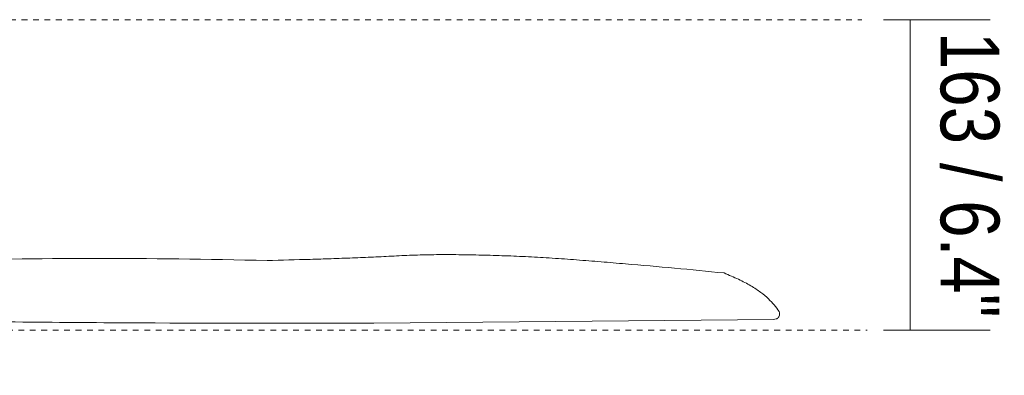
# Model space of a CAD drawing. Header units: millimetres. Extents: x 5806 to 11183, y -3660 to 7544.
# Tile 7 of 8: x 6806 to 7321, y 1336 to 1523. Entities that reach past the tile are written whole.
import ezdxf

# ---------------------------------------------------------------- set-up
doc = ezdxf.new("R2010")
doc.units = ezdxf.units.MM
doc.linetypes.add('Dash', pattern=[6, 3, -3])
for name, color, linetype, lineweight in [('Cotas', 7, 'Continuous', 9), ('Cotas-14', 7, 'Continuous', 9), ('Lighthing Fixture Detail Wide Black', 7, 'Continuous', 20)]:
    doc.layers.add(name, color=color, linetype=linetype, lineweight=lineweight)
doc.layers.add('Lighthing Fixture Dim Grey Dash', color=7, linetype='Dash', lineweight=9, true_color=0xd2d2d2)
doc.styles.add('Arial Narrow', font='ARIALN.TTF', dxfattribs={"height": 30.8})
doc.dimstyles.new('FARO_-_2_2mm_Arial_Narrow_mm_Inch_Right', dxfattribs={"dimscale": 304.8, "dimtxt": 31.521674, "dimasz": 0, "dimexe": 0.137795, "dimexo": 0.0625, "dimgap": 0.022966, "dimtad": 1, "dimdec": 0, "dimzin": 0, "dimdsep": 46, "dimtxsty": 'Arial Narrow', "dimblk1": 'NONE', "dimblk2": 'NONE', "dimsah": 1, "dimcen": 0.09, "dimadec": 0, "dimazin": 0, "dimtfac": 1, "dimtdec": 4, "dimtix": 1, "dimtmove": 0, "dimatfit": 3, "dimfxl": 0.045932, "dimfxlon": 1, "dimtvp": 1, "dimtolj": 1, "dimtzin": 0, "dimarcsym": 2})

# ---------------------------------------------------------------- blocks, each defined once
blk = doc.blocks.new('DIMBLOCK6-Alzado_PDF')
at = {"layer": 'Cotas-14', "color": 251, "true_color": 0x5b5b5b}
for p, q in [((7272.02, 1522.74), (7258.02, 1522.74)), ((7272.02, 1359.82), (7272.02, 1522.74)), ((7272.02, 1522.74), (7314.02, 1522.74)), ((7272.02, 1359.82), (7258.02, 1359.82)), ((7272.02, 1359.82), (7314.02, 1359.82))]:
    blk.add_line(p, q, dxfattribs=at)
at = {"layer": 'Cotas-14', "color": 0, "insert": (7318.83, 1516.33), "char_height": 30.8, "width": 180.1239, "attachment_point": 1, "rotation": 270, "line_spacing_factor": 0.974696, "style": 'Arial Narrow'}
blk.add_mtext('163 / 6.4"', dxfattribs=at)
blk = doc.blocks.new('_None')

msp = doc.modelspace()

# ---------------------------------------------------------------- linework, layer by layer
at = {"layer": 'Lighthing Fixture Detail Wide Black'}
msp.add_line((6991.1, 1363.65), (7200.61, 1365.57), dxfattribs=at)
for centre, radius, start, end in [((7172, 1348.73), 37.76, 33.5935, 46.8872), ((7201.02, 1368.46), 2.69, 355.0422, 25.644)]:
    msp.add_arc(centre, radius, start, end, dxfattribs=at)
for points, knots in [([(7174.55, 1389.88), (7165.89, 1390.77), (7148.61, 1392.46), (7127.22, 1394.33), (7110.12, 1395.74), (7097.29, 1396.78), (7084.57, 1397.7), (7072.07, 1398.42), (7059.74, 1398.93), (7047.52, 1399.31), (7035.53, 1399.51), (7023.8, 1399.55), (7012.54, 1399.3), (7001.65, 1398.8), (6990.87, 1398.22), (6979.94, 1397.74), (6968.81, 1397.39), (6953.98, 1396.92), (6942.78, 1396.61), (6935.28, 1396.42)], [0, 0, 0, 0, 0.1, 0.2, 0.25, 0.3, 0.35, 0.4, 0.45, 0.5, 0.55, 0.6, 0.65, 0.7, 0.75, 0.8, 0.85, 0.9, 1, 1, 1, 1]), ([(7200.61, 1365.57), (7201.05, 1365.53), (7201.7, 1365.63), (7202.49, 1366.04), (7203.07, 1366.54), (7203.55, 1367.28), (7203.69, 1367.9), (7203.7, 1368.22)], [0, 0, 0, 0, 0.285714, 0.428571, 0.571429, 0.785714, 1, 1, 1, 1])]:
    msp.add_open_spline(points, degree=3, knots=knots, dxfattribs=at)
for points in [[(6935.28, 1396.42), (6903.81, 1397.17), (6843.2, 1397.9), (6759.27, 1396.62), (6707.96, 1394.19), (6683.48, 1392.58)], [(7197.8, 1376.3), (7196.68, 1377.44), (7194.03, 1379.72), (7188.75, 1383.18), (7182.27, 1386.6), (7177.24, 1388.79), (7174.55, 1389.88)], [(6745.08, 1364.89), (6786.59, 1364.3), (6869.1, 1363.5), (6950.6, 1363.47), (6991.1, 1363.65)]]:
    msp.add_open_spline(points, degree=3, dxfattribs=at)
at = {"layer": 'Lighthing Fixture Dim Grey Dash'}
for p, q in [((6608.59, 1522.74), (7246.81, 1522.74)), ((6594.89, 1359.82), (7249.49, 1359.82))]:
    msp.add_line(p, q, dxfattribs=at)

# ---------------------------------------------------------------- dimensions: what is measured, and where the dimension line sits
at = {"layer": 'Cotas', "color": 251, "true_color": 0x5b5b5b}
dim = msp.add_linear_dim(base=(7272.02, 1522.74), p1=(7258.02, 1359.82), p2=(7258.02, 1522.74), angle=90, dimstyle='FARO_-_2_2mm_Arial_Narrow_mm_Inch_Right', override={"dimtad": 4, "dimpost": '<>', "dimfxl": 162.922915}, dxfattribs=at)
dim.commit()
dim.dimension.update_dxf_attribs({"geometry": 'DIMBLOCK6-Alzado_PDF', "text_midpoint": (7298.96, 1441.28)})

doc.saveas('drawing.dxf')
